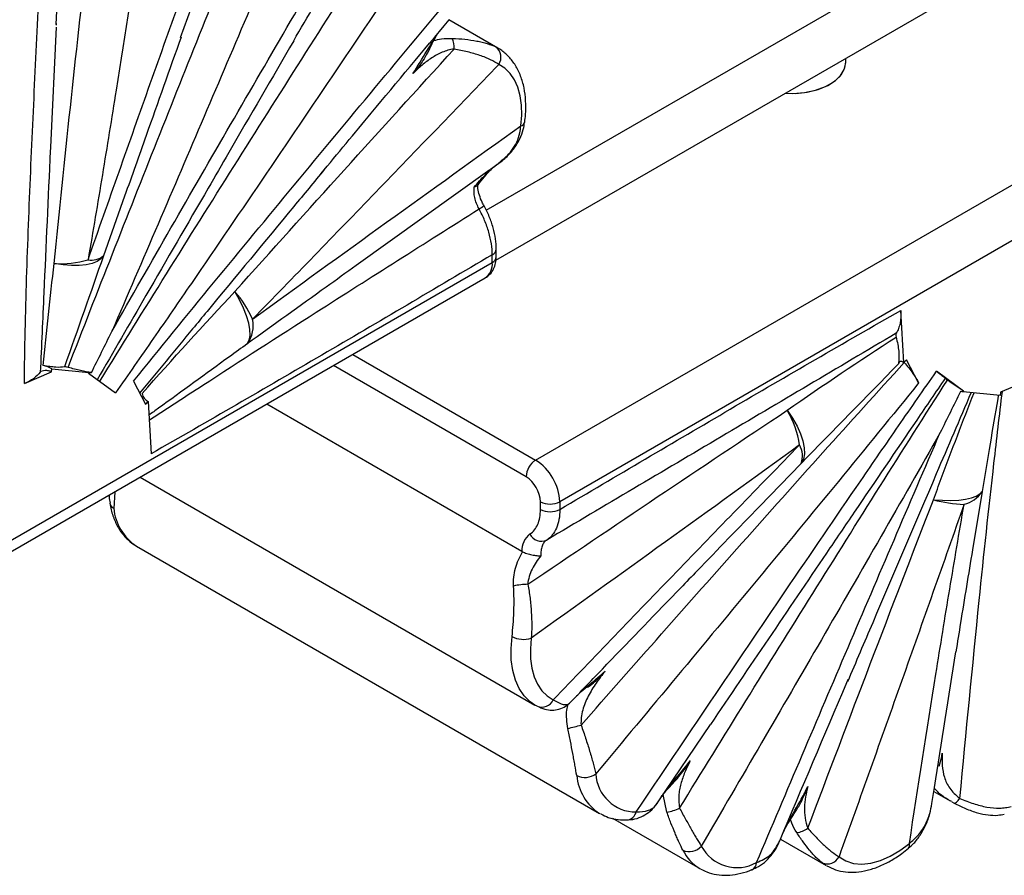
# Paper-space layout '_Isométrica' of a CAD drawing. Header units: millimetres. Extents: x -1323 to -510, y -1084 to 389.
# Tile 4 of 12: x -1178 to -1034, y -139 to -14. Entities that reach past the tile are written whole.
import ezdxf

# ---------------------------------------------------------------- set-up
doc = ezdxf.new("R2010")
doc.units = ezdxf.units.MM

psp = doc.layouts.new('_Isométrica')

# ---------------------------------------------------------------- linework, layer by layer
at = {"color": 7, "linetype": 'Continuous', "lineweight": 25}
for p, q in [((-1109.92, -41.48), (-960.58, 44.74)), ((-1108.49, -48.81), (-953.51, 40.66)), ((-1154.72, -16.15), (-1148.64, 0.86)), ((-1102.66, -78.11), (-966.19, 0.68)), ((-1172.95, -14.24), (-1172.39, -3.05)), ((-960.53, -4.22), (-1099.12, -84.23)), ((-1172.95, -14.07), (-1172.96, -14.34)), ((-1108.21, -17.69), (-1115.39, -13.54)), ((-1172.97, -14.64), (-1173.81, -32.23)), ((-1108.51, -17.52), (-1108.21, -17.69)), ((-1057.18, -19.73), (-1057.18, -19.2)), ((-1109.26, -35.46), (-1108.04, -34.58)), ((-1109.4, -35.53), (-1128.98, -49.59)), ((-1108.44, -48.3), (-1108.44, -47.18)), ((-1109.02, -49.12), (-1109.02, -48)), ((-1247.62, -129.13), (-1109.02, -49.12)), ((-1248.03, -131.06), (-1110.06, -51.41)), ((-1048.66, -63.82), (-1049.11, -56.17)), ((-1046.5, -66.8), (-1048.28, -63.42)), ((-1173.66, -65.19), (-1173.6, -64.73)), ((-1173.6, -64.73), (-1168.17, -65.25)), ((-1177.63, -66.89), (-1173.66, -65.19)), ((-1168.23, -65.35), (-1168.17, -65.25)), ((-1168.23, -65.35), (-1164.27, -68.26)), ((-1039.92, -68), (-1043.88, -65.09)), ((-1161.65, -66.55), (-1159.87, -69.93)), ((-1030.52, -66.46), (-1034.49, -68.16)), ((-1039.92, -68), (-1039.97, -68.1)), ((-1034.55, -68.62), (-1039.97, -68.1)), ((-1034.49, -68.16), (-1034.55, -68.62)), ((-1159.49, -69.53), (-1159.03, -77.18)), ((-1104.67, -91.51), (-1142.1, -69.9)), ((-1160.65, -80.61), (-1102.76, -114.03)), ((-1101.95, -85.35), (-1101.95, -84.23)), ((-1099.12, -84.23), (-1099.12, -85.35)), ((-1161.17, -90.74), (-1093.29, -129.93)), ((-1102.46, -114.19), (-1102.76, -114.03)), ((-1084.68, -128.24), (-1077.01, -116.87)), ((-1044.27, -126.69), (-1041.87, -128.08)), ((-1041.62, -128.2), (-1041.86, -128.06)), ((-1041.63, -128.21), (-1041.29, -128.4)), ((-1093.14, -130.01), (-1093.29, -129.93)), ((-1091.39, -130.64), (-1078.61, -138.02)), ((-1066.77, -133.69), (-1060.04, -137.57))]:
    psp.add_line(p, q, dxfattribs=at)
at = {"color": 8, "linetype": 'Continuous', "lineweight": 25}
for p, q in [((-1162.93, -39.42), (-1166.03, -48.15)), ((-1129.48, -62.62), (-1102.66, -78.11)), ((-1104.07, -80.56), (-1132.31, -64.25)), ((-1063.73, -78.61), (-1069.84, -84.92)), ((-1164.36, -82.75), (-1164.53, -85.19)), ((-1037.21, -82.72), (-1038.61, -91.28)), ((-1083.43, -129.75), (-1083.96, -127.17)), ((-1060.04, -137.57), (-1060.66, -137.16))]:
    psp.add_line(p, q, dxfattribs=at)
at = {"color": 7, "linetype": 'Continuous', "lineweight": 25, "flags": 128}
for points in [[(-1104.83, -29.11), (-1104.7, -27.55), (-1104.73, -26.07), (-1104.92, -24.7), (-1105.27, -23.45), (-1105.76, -22.36), (-1106.4, -21.42), (-1107.17, -20.66), (-1108.07, -20.09)], [(-1066.06, -24.32), (-1064.96, -24.35), (-1063.25, -24.22), (-1061.63, -23.87), (-1060.17, -23.33), (-1058.95, -22.63), (-1058.01, -21.79), (-1057.42, -20.85), (-1057.18, -19.86), (-1057.18, -19.73)], [(-1066.06, -24.32), (-1064.53, -24.34), (-1062.83, -24.15), (-1061.24, -23.75), (-1059.84, -23.17), (-1058.68, -22.43), (-1057.83, -21.56), (-1057.32, -20.6), (-1057.18, -19.73)], [(-1166.03, -48.15), (-1166.4, -48.61), (-1166.96, -48.99), (-1167.69, -49.28), (-1168.57, -49.48), (-1169.59, -49.58), (-1170.72, -49.58), (-1171.95, -49.49), (-1173.25, -49.29)], [(-1144.94, -61.06), (-1144.67, -60.52), (-1144.54, -59.82), (-1144.57, -58.98), (-1144.74, -58.02), (-1145.05, -56.95), (-1145.5, -55.81), (-1146.07, -54.61), (-1146.76, -53.39)], [(-1048.28, -63.42), (-1048.36, -63.51), (-1048.66, -63.82)], [(-1048.66, -63.82), (-1048.8, -63.73), (-1048.94, -63.67), (-1049.07, -63.64), (-1049.19, -63.65), (-1049.29, -63.7), (-1049.37, -63.77), (-1049.43, -63.88), (-1049.47, -64.02)], [(-1159.87, -69.93), (-1159.79, -69.84), (-1159.49, -69.53)], [(-1065.77, -70.81), (-1064.98, -71.97), (-1064.32, -73.12), (-1063.81, -74.24), (-1063.46, -75.31), (-1063.27, -76.3), (-1063.25, -77.19), (-1063.41, -77.97), (-1063.73, -78.61)], [(-1044.33, -83.93), (-1043.01, -84.01), (-1041.77, -84.03), (-1040.63, -83.97), (-1039.62, -83.84), (-1038.76, -83.65), (-1038.06, -83.4), (-1037.54, -83.08), (-1037.21, -82.72)], [(-1103.32, -104.24), (-1103.44, -105.8), (-1103.41, -107.28), (-1103.22, -108.65), (-1102.88, -109.9), (-1102.38, -110.99), (-1101.74, -111.93), (-1100.97, -112.69), (-1100.08, -113.26)], [(-1041.31, -128.39), (-1041.25, -128.41), (-1041.17, -128.4), (-1041.08, -128.36), (-1040.97, -128.29), (-1040.86, -128.18), (-1040.73, -128.05), (-1040.6, -127.9), (-1040.46, -127.72)], [(-1058.18, -136.29), (-1057.18, -136.89), (-1056.05, -137.25), (-1054.81, -137.36), (-1053.49, -137.22), (-1052.11, -136.84), (-1050.7, -136.22), (-1049.27, -135.38), (-1047.86, -134.32)], [(-1078.48, -138.1), (-1078.51, -138.08), (-1078.61, -138.02)]]:
    psp.add_lwpolyline(points, dxfattribs=at)
at = {"color": 8, "linetype": 'Continuous', "lineweight": 25, "flags": 128}
psp.add_lwpolyline([(-1102.76, -114.03), (-1103.47, -113.54), (-1104.34, -112.68), (-1105.07, -111.63), (-1105.63, -110.38), (-1106.02, -108.97), (-1106.24, -107.42), (-1106.27, -105.74), (-1106.13, -103.97)], dxfattribs=at)
at = {"color": 7, "linetype": 'Continuous', "lineweight": 25}
for centre, radius, start, end in [((-1117.77, -17.6), 3.16, 355.6447, 24.8403), ((-1109.64, -19.04), 1.89, 326.2672, 53.5991), ((-1172.36, -34.64), 14.68, 266.4988, 286.0294), ((-1167.84, -45.89), 2.9, 260.8283, 308.7368), ((-1159.88, -64.58), 17.25, 24.4062, 40.4469), ((-1148.74, -58.37), 4.66, 324.8142, 11.4322), ((-1175.75, -68.41), 4.26, 59.619, 77.9334), ((-1158.69, -68.02), 1.7, 191.4746, 242.1493), ((-1077.98, -78), 14.17, 8.5457, 30.4924), ((-1066.73, -77.5), 3.19, 339.782, 30.1784), ((-1101, -80.7), 3.07, 122.6055, 177.3945), ((-1106.8, -84.58), 7.68, 2.6055, 57.3945), ((-1106.56, -84.44), 4.61, 2.6055, 57.3945), ((-1040.75, -80.56), 4.14, 282.611, 328.639), ((-1100.54, -81.5), 3.07, 242.6097, 297.3903), ((-1039.04, -64.02), 20.6, 255.1332, 267.7749), ((-1100.54, -82.62), 3.07, 242.6097, 297.3903), ((-1101.63, -91.36), 3.05, 127.7304, 182.8129), ((-1101.81, -88.13), 1.88, 205.9411, 294.1323), ((-1103.79, -105.07), 8.74, 90.1105, 103.913), ((-1104.41, -100.8), 3.61, 241.536, 287.5881), ((-1101.73, -112.54), 1.8, 246.2735, 336.629), ((-1128.8, 8.05), 129.26, 283.8135, 284.7016), ((-1095.45, -121.95), 2.7, 243.8651, 306.8192), ((-1087.97, -123.84), 5.87, 182.6413, 270.574), ((-1084.6, -122.86), 6.99, 279.6308, 295.7658), ((-1064.75, -129.42), 3.34, 276.4389, 306.8614), ((-1080.12, -133.22), 2.31, 245.5511, 319.3844), ((-1073.14, -131.96), 5.91, 207.8, 298.9928), ((-1048.52, -134.57), 0.702, 317.6817, 20.841), ((-1059.89, -135.38), 1.94, 246.424, 332.0136)]:
    psp.add_arc(centre, radius, start, end, dxfattribs=at)
at = {"color": 8, "linetype": 'Continuous', "lineweight": 25}
for centre, radius, start, end in [((-1105.01, -28.35), 0.778, 283.7041, 345.6146), ((-1114.25, -35.12), 6.98, 298.0803, 305.1363), ((-1109.42, -47.09), 0.985, 293.6787, 355.18), ((-1109.44, -48.2), 1.01, 294.3747, 354.3052), ((-1111.47, -49.39), 2.46, 305.0133, 6.2988), ((-1164.04, -84.21), 1.09, 191.7743, 243.3285), ((-1157.16, -84.53), 7.39, 185.1036, 237.129), ((-1089.28, -123.72), 7.39, 185.1036, 237.129), ((-1089.43, -129.34), 1.56, 276.0768, 346.2441), ((-1075.38, -132.6), 6.31, 205.522, 239.2226), ((-1071.48, -137.1), 1.21, 296.6627, 358.0585)]:
    psp.add_arc(centre, radius, start, end, dxfattribs=at)
at = {"color": 7, "linetype": 'Continuous', "lineweight": 25}
for points, knots in [([(-1168.3, -48.75), (-1165.27, -40.13), (-1162.23, -31.52), (-1156.11, -14.29), (-1153.04, -5.67), (-1149.97, 2.94)], [0, 0, 0, 0, 0.5, 0.5, 1, 1, 1, 1]), ([(-1137.87, 3.79), (-1142.33, -6.73), (-1146.8, -17.24), (-1155.77, -38.26), (-1160.27, -48.77), (-1164.81, -59.27)], [0, 0, 0, 0, 0.5, 0.5, 1, 1, 1, 1]), ([(-1171.22, -64.52), (-1166.91, -53.42), (-1162.54, -42.34), (-1153.75, -20.21), (-1149.32, -9.15), (-1144.87, 1.9)], [0, 0, 0, 0, 0.5, 0.5, 1, 1, 1, 1]), ([(-1160.28, 0.97), (-1161.56, -7.29), (-1162.85, -15.56), (-1164.84, -27.99), (-1165.51, -32.14), (-1166.88, -40.43), (-1167.58, -44.59), (-1168.3, -48.75)], [0, 0, 0, 0, 0.5, 0.5, 0.75, 0.75, 1, 1, 1, 1]), ([(-1164.81, -59.27), (-1161.94, -54.19), (-1159.04, -49.13), (-1153.23, -39), (-1150.31, -33.95), (-1141.54, -18.79), (-1135.66, -8.71), (-1129.77, 1.37)], [0, 0, 0, 0, 0.25, 0.25, 0.5, 0.5, 1, 1, 1, 1]), ([(-1138.14, -16.62), (-1136.09, -13.1), (-1133.25, -8.21), (-1130.39, -3.33), (-1129.59, -1.96)], [0, 0, 0, 0, 0.720161, 1, 1, 1, 1]), ([(-1173.25, -49.29), (-1172.5, -41.66), (-1171.71, -34.03), (-1170.07, -18.78), (-1169.22, -11.16), (-1168.36, -3.55)], [0, 0, 0, 0, 0.5, 0.5, 1, 1, 1, 1]), ([(-1166.61, -66.62), (-1163.35, -61.33), (-1160.08, -56.07), (-1153.52, -45.55), (-1150.22, -40.3), (-1140.3, -24.56), (-1133.65, -14.1), (-1126.98, -3.65)], [0, 0, 0, 0, 0.25, 0.25, 0.5, 0.5, 1, 1, 1, 1]), ([(-1120.23, -3.64), (-1127.51, -14.46), (-1134.81, -25.27), (-1145.8, -41.45), (-1149.47, -46.83), (-1154.99, -54.89), (-1156.84, -57.57), (-1160.55, -62.92), (-1162.4, -65.6), (-1164.27, -68.26)], [0, 0, 0, 0, 0.5, 0.5, 0.75, 0.75, 0.875, 0.875, 1, 1, 1, 1]), ([(-1177.63, -66.89), (-1177.61, -64.33), (-1177.57, -61.76), (-1177.45, -56.6), (-1177.38, -54.02), (-1177.13, -46.24), (-1176.93, -41.03), (-1176.48, -30.6), (-1176.24, -25.38), (-1175.73, -14.92), (-1175.47, -9.68), (-1175.19, -4.44)], [0, 0, 0, 0, 0.125, 0.125, 0.25, 0.25, 0.5, 0.5, 0.75, 0.75, 1, 1, 1, 1]), ([(-1161.65, -66.55), (-1157.74, -61.72), (-1153.82, -56.91), (-1145.95, -47.33), (-1142, -42.55), (-1130.16, -28.24), (-1122.24, -18.73), (-1114.31, -9.24)], [0, 0, 0, 0, 0.25, 0.25, 0.5, 0.5, 1, 1, 1, 1]), ([(-1134.15, -36.12), (-1131.69, -33.16), (-1125.43, -25.62), (-1119.16, -18.11), (-1115.35, -13.56)], [0, 0, 0, 0, 0.3930764, 1, 1, 1, 1]), ([(-1118.51, -18.44), (-1118.28, -17.97), (-1117.85, -17.08), (-1117.34, -16.08), (-1117.06, -15.63), (-1116.98, -15.51)], [0, 0, 0, 0, 0.4594935, 0.8596723, 1, 1, 1, 1]), ([(-1154.66, -16.1), (-1156.37, -20.91), (-1159.12, -28.67), (-1161.88, -36.45), (-1162.93, -39.42)], [0, 0, 0, 0, 0.618615, 1, 1, 1, 1]), ([(-1138.14, -16.63), (-1141.32, -22.09), (-1145.5, -29.29), (-1149.67, -36.49), (-1150.67, -38.23)], [0, 0, 0, 0, 0.758729, 1, 1, 1, 1]), ([(-1114.9, -16.27), (-1114.26, -16.3), (-1113.63, -16.34), (-1112.43, -16.47), (-1111.85, -16.55), (-1111.03, -16.71), (-1110.76, -16.76), (-1110.25, -16.89), (-1110, -16.96), (-1109.3, -17.18), (-1108.88, -17.34), (-1108.51, -17.52)], [0, 0, 0, 0, 0.25, 0.25, 0.5, 0.5, 0.625, 0.625, 0.75, 0.75, 1, 1, 1, 1]), ([(-1146.76, -53.39), (-1141.43, -47.43), (-1136.09, -41.5), (-1125.37, -29.65), (-1120, -23.74), (-1114.62, -17.84)], [0, 0, 0, 0, 0.5, 0.5, 1, 1, 1, 1]), ([(-1114.62, -17.84), (-1115.24, -17.92), (-1115.81, -18.09), (-1116.62, -18.43), (-1116.88, -18.56), (-1117.4, -18.84), (-1117.65, -18.98), (-1118.39, -19.46), (-1118.86, -19.82), (-1119.77, -20.59), (-1120.21, -21), (-1120.65, -21.43)], [0, 0, 0, 0, 0.25, 0.25, 0.375, 0.375, 0.5, 0.5, 0.75, 0.75, 1, 1, 1, 1]), ([(-1118.56, -18.42), (-1118.75, -18.79), (-1119.23, -19.71), (-1120.04, -20.68), (-1120.54, -21.31), (-1120.64, -21.43), (-1120.65, -21.43)], [0, 0, 0, 0, 0.357899, 0.875315, 0.996381, 1, 1, 1, 1]), ([(-1108.07, -20.09), (-1108.41, -19.85), (-1108.83, -19.62), (-1109.53, -19.29), (-1109.77, -19.18), (-1110.3, -18.97), (-1110.57, -18.87), (-1111.42, -18.59), (-1112.01, -18.41), (-1113.28, -18.1), (-1113.94, -17.96), (-1114.62, -17.84)], [0, 0, 0, 0, 0.25, 0.25, 0.375, 0.375, 0.5, 0.5, 0.75, 0.75, 1, 1, 1, 1]), ([(-1104.26, -28.55), (-1104.22, -28.18), (-1104.1, -27.12), (-1104.09, -25.42), (-1104.32, -23.51), (-1104.82, -21.77), (-1105.57, -20.22), (-1106.56, -18.94), (-1107.51, -18.1), (-1108.14, -17.74), (-1108.32, -17.64)], [0, 0, 0, 0, 0.077849, 0.224956, 0.372847, 0.520436, 0.665985, 0.80754, 0.944298, 1, 1, 1, 1]), ([(-1108.07, -20.09), (-1114.07, -26.35), (-1120.08, -32.59), (-1132.12, -45.05), (-1138.14, -51.27), (-1144.18, -57.45)], [0, 0, 0, 0, 0.5, 0.5, 1, 1, 1, 1]), ([(-1108.34, -34.77), (-1108.32, -34.76), (-1107.78, -34.43), (-1106.88, -33.65), (-1105.77, -32.41), (-1104.97, -31.06), (-1104.45, -29.77), (-1104.34, -28.9), (-1104.29, -28.54)], [0, 0, 0, 0, 0.010079, 0.247898, 0.459292, 0.663117, 0.85819, 1, 1, 1, 1]), ([(-1144.18, -57.45), (-1137.62, -52.69), (-1131.07, -47.95), (-1117.95, -38.51), (-1111.39, -33.8), (-1104.83, -29.11)], [0, 0, 0, 0, 0.5, 0.5, 1, 1, 1, 1]), ([(-1133.65, -35.52), (-1135.15, -37.33), (-1140.89, -44.26), (-1146.61, -51.19), (-1150.84, -56.31)], [0, 0, 0, 0, 0.2601077, 1, 1, 1, 1]), ([(-1111.67, -38.07), (-1111.15, -37.48), (-1110.63, -36.88), (-1109.79, -36.02), (-1109.5, -35.73), (-1108.91, -35.2), (-1108.61, -34.95), (-1108.29, -34.74)], [0, 0, 0, 0, 0.5, 0.5, 0.75, 0.75, 1, 1, 1, 1]), ([(-1111.22, -37.88), (-1111.18, -37.83), (-1110.85, -37.39), (-1110.24, -36.61), (-1109.42, -35.69), (-1108.77, -35.06), (-1108.43, -34.85), (-1108.32, -34.78)], [0, 0, 0, 0, 0.042235, 0.371856, 0.647585, 0.886452, 1, 1, 1, 1]), ([(-1110.96, -41.28), (-1111.11, -41.01), (-1111.23, -40.74), (-1111.44, -40.19), (-1111.52, -39.9), (-1111.64, -39.35), (-1111.68, -39.08), (-1111.71, -38.56), (-1111.7, -38.31), (-1111.67, -38.07)], [0, 0, 0, 0, 0.25, 0.25, 0.5, 0.5, 0.75, 0.75, 1, 1, 1, 1]), ([(-1111.23, -37.87), (-1111.28, -37.92), (-1111.37, -38.02), (-1111.57, -38.06), (-1111.67, -38.07), (-1111.67, -38.07)], [0, 0, 0, 0, 0.544536, 0.991304, 1, 1, 1, 1]), ([(-1110.23, -40.83), (-1110.32, -40.66), (-1110.6, -40.15), (-1110.93, -39.27), (-1111.14, -38.36), (-1111.14, -37.91), (-1111.15, -37.73)], [0, 0, 0, 0, 0.160409, 0.475081, 0.785785, 1, 1, 1, 1]), ([(-1109.02, -48), (-1109.02, -47.48), (-1109.11, -46.41), (-1109.36, -45.28), (-1109.69, -44.12), (-1109.9, -43.55), (-1110.26, -42.69), (-1110.39, -42.41), (-1110.66, -41.84), (-1110.81, -41.56), (-1110.96, -41.28)], [0, 0, 0, 0, 0.25, 0.5, 0.5, 0.75, 0.75, 0.875, 0.875, 1, 1, 1, 1]), ([(-1108.44, -47.18), (-1108.46, -46.69), (-1108.5, -45.66), (-1108.86, -44.05), (-1109.42, -42.41), (-1109.96, -41.36), (-1110.23, -40.83)], [0, 0, 0, 0, 0.23848, 0.4947266, 0.7480681, 1, 1, 1, 1]), ([(-1109.02, -48), (-1117.36, -52.93), (-1125.69, -57.84), (-1138.2, -65.15), (-1142.36, -67.58), (-1150.7, -72.41), (-1154.87, -74.81), (-1159.03, -77.18)], [0, 0, 0, 0, 0.5, 0.5, 0.75, 0.75, 1, 1, 1, 1]), ([(-1110.06, -51.39), (-1109.81, -51.23), (-1109.31, -50.89), (-1108.8, -50.1), (-1108.49, -49.23), (-1108.45, -48.61), (-1108.44, -48.3)], [0, 0, 0, 0, 0.243474, 0.497401, 0.751935, 1, 1, 1, 1]), ([(-1099.12, -85.35), (-1090.79, -80.42), (-1082.45, -75.51), (-1069.95, -68.2), (-1065.78, -65.77), (-1057.45, -60.94), (-1053.28, -58.54), (-1049.11, -56.17)], [0, 0, 0, 0, 0.5, 0.5, 0.75, 0.75, 1, 1, 1, 1]), ([(-1049.11, -56.17), (-1049.07, -56.84), (-1049.11, -57.46), (-1049.28, -58.3), (-1049.36, -58.57), (-1049.55, -59.07), (-1049.66, -59.3), (-1049.79, -59.51)], [0, 0, 0, 0, 0.5, 0.5, 0.75, 0.75, 1, 1, 1, 1]), ([(-1049.79, -59.51), (-1058.38, -64.6), (-1066.94, -69.66), (-1084.02, -79.76), (-1092.54, -84.8), (-1101.04, -89.84)], [0, 0, 0, 0, 0.5, 0.5, 1, 1, 1, 1]), ([(-1049.79, -59.51), (-1049.83, -59.57), (-1049.86, -59.66), (-1049.86, -59.85), (-1049.85, -59.96), (-1049.82, -60.08)], [0, 0, 0, 0, 0.5, 0.5, 1, 1, 1, 1]), ([(-1049.82, -60.08), (-1049.62, -60.8), (-1049.49, -61.49), (-1049.4, -62.49), (-1049.39, -62.81), (-1049.4, -63.43), (-1049.42, -63.73), (-1049.47, -64.02)], [0, 0, 0, 0, 0.5, 0.5, 0.75, 0.75, 1, 1, 1, 1]), ([(-1171.76, -64.44), (-1172.09, -64.51), (-1172.52, -64.53), (-1173.3, -64.48), (-1173.59, -64.45), (-1174.2, -64.36), (-1174.52, -64.31), (-1174.86, -64.24)], [0, 0, 0, 0, 0.5, 0.5, 0.75, 0.75, 1, 1, 1, 1]), ([(-1171.22, -64.52), (-1171.34, -64.49), (-1171.45, -64.46), (-1171.63, -64.44), (-1171.71, -64.43), (-1171.76, -64.44)], [0, 0, 0, 0, 0.5, 0.5, 1, 1, 1, 1]), ([(-1167.8, -65.28), (-1168.28, -65.21), (-1168.81, -65.12), (-1169.67, -64.93), (-1169.97, -64.86), (-1170.58, -64.7), (-1170.9, -64.61), (-1171.22, -64.52)], [0, 0, 0, 0, 0.5, 0.5, 0.75, 0.75, 1, 1, 1, 1]), ([(-1096, -116.98), (-1088.16, -108.06), (-1080.3, -99.16), (-1064.52, -81.42), (-1056.6, -72.58), (-1048.61, -63.8)], [0, 0, 0, 0, 0.5, 0.5, 1, 1, 1, 1]), ([(-1048.61, -63.8), (-1048.15, -64.34), (-1047.74, -64.86), (-1047.03, -65.87), (-1046.73, -66.35), (-1046.5, -66.8)], [0, 0, 0, 0, 0.5, 0.5, 1, 1, 1, 1]), ([(-1175.31, -65.24), (-1175.56, -65.56), (-1175.88, -65.86), (-1176.65, -66.41), (-1177.11, -66.67), (-1177.63, -66.89)], [0, 0, 0, 0, 0.5, 0.5, 1, 1, 1, 1]), ([(-1173.66, -65.19), (-1173.78, -65.12), (-1173.92, -65.06), (-1174.25, -64.99), (-1174.42, -64.97), (-1174.75, -64.98), (-1174.9, -65.01), (-1175.16, -65.1), (-1175.25, -65.17), (-1175.31, -65.24)], [0, 0, 0, 0, 0.25, 0.25, 0.5, 0.5, 0.75, 0.75, 1, 1, 1, 1]), ([(-1087.91, -129.71), (-1080.63, -118.89), (-1073.34, -108.08), (-1062.35, -91.9), (-1058.68, -86.52), (-1053.15, -78.46), (-1051.3, -75.78), (-1047.6, -70.42), (-1045.74, -67.75), (-1043.88, -65.09)], [0, 0, 0, 0, 0.5, 0.5, 0.75, 0.75, 0.875, 0.875, 1, 1, 1, 1]), ([(-1081.56, -129.15), (-1075.08, -118.65), (-1068.58, -108.15), (-1058.76, -92.45), (-1055.48, -87.22), (-1048.9, -76.78), (-1045.59, -71.57), (-1042.26, -66.37)], [0, 0, 0, 0, 0.5, 0.5, 0.75, 0.75, 1, 1, 1, 1]), ([(-1043.88, -65.09), (-1043.57, -65.32), (-1043.31, -65.52), (-1042.99, -65.77), (-1042.9, -65.85), (-1042.74, -65.99), (-1042.68, -66.05), (-1042.62, -66.11)], [0, 0, 0, 0, 0.5, 0.5, 0.75, 0.75, 1, 1, 1, 1]), ([(-1042.62, -66.11), (-1042.6, -66.13), (-1042.56, -66.16), (-1042.44, -66.25), (-1042.36, -66.31), (-1042.26, -66.37)], [0, 0, 0, 0, 0.5, 0.5, 1, 1, 1, 1]), ([(-1042.26, -66.37), (-1041.8, -66.68), (-1041.37, -66.97), (-1040.78, -67.38), (-1040.59, -67.51), (-1040.24, -67.76), (-1040.07, -67.89), (-1039.92, -68)], [0, 0, 0, 0, 0.5, 0.5, 0.75, 0.75, 1, 1, 1, 1]), ([(-1046.5, -66.8), (-1050.4, -71.63), (-1054.33, -76.44), (-1062.2, -86.02), (-1066.14, -90.8), (-1077.99, -105.11), (-1085.91, -114.62), (-1093.83, -124.11)], [0, 0, 0, 0, 0.25, 0.25, 0.5, 0.5, 1, 1, 1, 1]), ([(-1038.82, -68.21), (-1040.52, -72.18), (-1045.32, -83.42), (-1051.37, -97.56), (-1055.71, -107.74), (-1056.94, -110.63)], [0, 0, 0, 0, 0.2807454, 0.7955984, 1, 1, 1, 1]), ([(-1103.81, -96.33), (-1097.49, -92.05), (-1091.16, -87.78), (-1078.48, -79.27), (-1072.13, -75.03), (-1065.77, -70.81)], [0, 0, 0, 0, 0.5, 0.5, 1, 1, 1, 1]), ([(-1043.34, -74.08), (-1046.21, -79.16), (-1049.1, -84.22), (-1054.92, -94.35), (-1057.83, -99.4), (-1066.61, -114.56), (-1072.48, -124.64), (-1078.37, -134.72)], [0, 0, 0, 0, 0.25, 0.25, 0.5, 0.5, 1, 1, 1, 1]), ([(-1070.27, -137.14), (-1065.81, -126.62), (-1061.34, -116.11), (-1052.37, -95.09), (-1047.87, -84.58), (-1043.34, -74.08)], [0, 0, 0, 0, 0.5, 0.5, 1, 1, 1, 1]), ([(-1063.97, -75.9), (-1070.52, -80.66), (-1077.08, -85.4), (-1090.2, -94.84), (-1096.76, -99.55), (-1103.32, -104.24)], [0, 0, 0, 0, 0.5, 0.5, 1, 1, 1, 1]), ([(-1100.08, -113.26), (-1094.07, -107), (-1088.06, -100.76), (-1076.03, -88.3), (-1070, -82.08), (-1063.97, -75.9)], [0, 0, 0, 0, 0.5, 0.5, 1, 1, 1, 1]), ([(-1165.16, -83.21), (-1165.17, -83.32), (-1165.22, -83.72), (-1165.13, -84.12), (-1165.07, -84.43)], [0, 0, 0, 0, 0.260914, 1, 1, 1, 1]), ([(-1165.11, -84.43), (-1165.04, -84.76), (-1164.87, -85.69), (-1164.38, -87.11), (-1163.57, -88.6), (-1162.51, -89.79), (-1161.71, -90.49), (-1161.24, -90.7), (-1161.23, -90.7)], [0, 0, 0, 0, 0.1223341, 0.3485719, 0.5717882, 0.7882283, 0.9974642, 1, 1, 1, 1]), ([(-1069.84, -84.92), (-1072.89, -88.06), (-1076.74, -92.03), (-1080.58, -96.01), (-1081.39, -96.84)], [0, 0, 0, 0, 0.790713, 1, 1, 1, 1]), ([(-1039.84, -84.6), (-1042.87, -93.22), (-1045.92, -101.83), (-1052.03, -119.06), (-1055.1, -127.68), (-1058.18, -136.29)], [0, 0, 0, 0, 0.5, 0.5, 1, 1, 1, 1]), ([(-1047.86, -134.32), (-1046.59, -126.06), (-1045.3, -117.78), (-1043.31, -105.36), (-1042.64, -101.21), (-1041.26, -92.91), (-1040.56, -88.76), (-1039.84, -84.6)], [0, 0, 0, 0, 0.5, 0.5, 0.75, 0.75, 1, 1, 1, 1]), ([(-1103.5, -88.95), (-1103.25, -88.79), (-1103.03, -88.59), (-1102.65, -88.11), (-1102.48, -87.84), (-1102.22, -87.22), (-1102.02, -86.55), (-1101.95, -85.77), (-1101.95, -85.35)], [0, 0, 0, 0, 0.25, 0.25, 0.5, 0.5, 0.75, 1, 1, 1, 1]), ([(-1099.12, -85.35), (-1099.12, -85.87), (-1099.2, -86.84), (-1099.45, -87.69), (-1099.78, -88.46), (-1099.98, -88.8), (-1100.34, -89.24), (-1100.47, -89.38), (-1100.74, -89.63), (-1100.89, -89.74), (-1101.04, -89.84)], [0, 0, 0, 0, 0.25, 0.5, 0.5, 0.75, 0.75, 0.875, 0.875, 1, 1, 1, 1]), ([(-1055.95, -85.75), (-1057.3, -87.75), (-1064.34, -98.13), (-1071.37, -108.51), (-1077.04, -116.88)], [0, 0, 0, 0, 0.192761, 1, 1, 1, 1]), ([(-1101.04, -89.84), (-1101.19, -89.94), (-1101.33, -90.06), (-1101.55, -90.36), (-1101.65, -90.54), (-1101.8, -90.94), (-1101.85, -91.16), (-1101.9, -91.63), (-1101.91, -91.89), (-1101.89, -92.15)], [0, 0, 0, 0, 0.25, 0.25, 0.5, 0.5, 0.75, 0.75, 1, 1, 1, 1]), ([(-1105.89, -96.59), (-1105.95, -95.71), (-1105.84, -94.84), (-1105.38, -93.13), (-1105.03, -92.32), (-1104.6, -91.55)], [0, 0, 0, 0, 0.5, 0.5, 1, 1, 1, 1]), ([(-1104.6, -91.55), (-1104.51, -91.59), (-1104.41, -91.64), (-1104.19, -91.72), (-1104.07, -91.77), (-1103.71, -91.88), (-1103.46, -91.95), (-1102.97, -92.06), (-1102.72, -92.09), (-1102.28, -92.14), (-1102.07, -92.15), (-1101.89, -92.15)], [0, 0, 0, 0, 0.125, 0.125, 0.25, 0.25, 0.5, 0.5, 0.75, 0.75, 1, 1, 1, 1]), ([(-1101.89, -92.15), (-1102.39, -92.75), (-1102.83, -93.39), (-1103.35, -94.45), (-1103.5, -94.81), (-1103.72, -95.56), (-1103.79, -95.94), (-1103.81, -96.33)], [0, 0, 0, 0, 0.5, 0.5, 0.75, 0.75, 1, 1, 1, 1]), ([(-1038.61, -91.28), (-1039.2, -94.85), (-1040.01, -99.81), (-1040.82, -104.81), (-1041.04, -106.21)], [0, 0, 0, 0, 0.719018, 1, 1, 1, 1]), ([(-1106.13, -103.97), (-1106.06, -103.42), (-1106, -102.83), (-1105.91, -101.62), (-1105.88, -101.01), (-1105.85, -100.06), (-1105.84, -99.74), (-1105.83, -99.11), (-1105.83, -98.79), (-1105.84, -97.84), (-1105.86, -97.21), (-1105.89, -96.59)], [0, 0, 0, 0, 0.25, 0.25, 0.5, 0.5, 0.625, 0.625, 0.75, 0.75, 1, 1, 1, 1]), ([(-1103.81, -96.33), (-1103.68, -97), (-1103.57, -97.67), (-1103.45, -98.69), (-1103.41, -99.03), (-1103.35, -99.71), (-1103.32, -100.05), (-1103.26, -101.07), (-1103.24, -101.73), (-1103.24, -103.02), (-1103.27, -103.65), (-1103.32, -104.24)], [0, 0, 0, 0, 0.25, 0.25, 0.375, 0.375, 0.5, 0.5, 0.75, 0.75, 1, 1, 1, 1]), ([(-1097.53, -113.61), (-1095.76, -111.76), (-1090.37, -106.13), (-1084.96, -100.54), (-1081.33, -96.79)], [0, 0, 0, 0, 0.329207, 1, 1, 1, 1]), ([(-1044.55, -128.48), (-1044.43, -127.69), (-1043.3, -120.29), (-1042.1, -112.86), (-1041.04, -106.23)], [0, 0, 0, 0, 0.106453, 1, 1, 1, 1]), ([(-1092.47, -109.05), (-1092.93, -109.62), (-1093.38, -110.21), (-1094, -111.12), (-1094.21, -111.43), (-1094.59, -112.07), (-1094.77, -112.39), (-1095.28, -113.38), (-1095.56, -114.06), (-1095.85, -115.14), (-1095.93, -115.5), (-1096.01, -116.24), (-1096.03, -116.61), (-1096, -116.98)], [0, 0, 0, 0, 0.25, 0.25, 0.375, 0.375, 0.5, 0.5, 0.75, 0.75, 0.875, 0.875, 1, 1, 1, 1]), ([(-1095.04, -111.42), (-1094.76, -111.22), (-1093.92, -110.63), (-1093.14, -109.76), (-1092.58, -109.17), (-1092.47, -109.05), (-1092.47, -109.05)], [0, 0, 0, 0, 0.296118, 0.863319, 0.996033, 1, 1, 1, 1]), ([(-1066.87, -133.94), (-1063.6, -126.19), (-1060.27, -118.3), (-1056.89, -110.41), (-1056.82, -110.26)], [0, 0, 0, 0, 0.980566, 1, 1, 1, 1]), ([(-1102.2, -114.29), (-1102, -114.38), (-1101.46, -114.65), (-1100.55, -114.81), (-1099.47, -114.76), (-1098.49, -114.38), (-1097.85, -113.95), (-1097.6, -113.65), (-1097.55, -113.59)], [0, 0, 0, 0, 0.125421, 0.337207, 0.537078, 0.747422, 0.953242, 1, 1, 1, 1]), ([(-1096.64, -124.38), (-1096.72, -123.9), (-1096.81, -123.39), (-1096.95, -122.58), (-1097, -122.3), (-1097.11, -121.73), (-1097.16, -121.44), (-1097.33, -120.55), (-1097.44, -119.95), (-1097.68, -118.73), (-1097.8, -118.1), (-1097.94, -117.47)], [0, 0, 0, 0, 0.25, 0.25, 0.375, 0.375, 0.5, 0.5, 0.75, 0.75, 1, 1, 1, 1]), ([(-1096, -116.98), (-1095.76, -117.63), (-1095.54, -118.27), (-1095.13, -119.54), (-1094.93, -120.17), (-1094.65, -121.09), (-1094.56, -121.39), (-1094.39, -121.98), (-1094.31, -122.27), (-1094.08, -123.1), (-1093.95, -123.63), (-1093.83, -124.11)], [0, 0, 0, 0, 0.25, 0.25, 0.5, 0.5, 0.625, 0.625, 0.75, 0.75, 1, 1, 1, 1]), ([(-1043.49, -122.99), (-1043.35, -122.53), (-1043.17, -121.92), (-1043.07, -121.27), (-1043.04, -121.09), (-1043.04, -121.07), (-1043.04, -121.07)], [0, 0, 0, 0, 0.730384, 0.975803, 0.994644, 1, 1, 1, 1]), ([(-1043.04, -121.07), (-1043.07, -121.7), (-1043.08, -122.32), (-1042.99, -123.5), (-1042.9, -124.07), (-1042.64, -124.89), (-1042.54, -125.17), (-1042.28, -125.7), (-1042.13, -125.96), (-1041.76, -126.48), (-1041.55, -126.74), (-1041.05, -127.23), (-1040.78, -127.48), (-1040.46, -127.72)], [0, 0, 0, 0, 0.25, 0.25, 0.5, 0.5, 0.625, 0.625, 0.75, 0.75, 0.875, 0.875, 1, 1, 1, 1]), ([(-1081.85, -124.74), (-1081.33, -124.1), (-1080.69, -123.3), (-1080.14, -122.43), (-1080.02, -122.24), (-1080.01, -122.23), (-1080.01, -122.22)], [0, 0, 0, 0, 0.79007, 0.98325, 0.995895, 1, 1, 1, 1]), ([(-1080.01, -122.22), (-1080.29, -122.77), (-1080.55, -123.32), (-1081.01, -124.44), (-1081.21, -125.01), (-1081.44, -125.88), (-1081.51, -126.17), (-1081.61, -126.75), (-1081.65, -127.05), (-1081.71, -127.95), (-1081.69, -128.55), (-1081.56, -129.15)], [0, 0, 0, 0, 0.25, 0.25, 0.5, 0.5, 0.625, 0.625, 0.75, 0.75, 1, 1, 1, 1]), ([(-1084.22, -127.47), (-1084.21, -127.46), (-1084.13, -127.33), (-1083.78, -126.89), (-1083.17, -126.2), (-1082.48, -125.46), (-1082, -124.94), (-1081.83, -124.75)], [0, 0, 0, 0, 0.033309, 0.244476, 0.507768, 0.822452, 1, 1, 1, 1]), ([(-1064.07, -128.9), (-1063.7, -128.16), (-1063.22, -127.24), (-1062.84, -126.22), (-1062.75, -126), (-1062.74, -125.97), (-1062.74, -125.97)], [0, 0, 0, 0, 0.775981, 0.977537, 0.996139, 1, 1, 1, 1]), ([(-1062.74, -125.97), (-1062.88, -126.48), (-1062.99, -127), (-1063.17, -128.02), (-1063.23, -128.53), (-1063.26, -129.55), (-1063.24, -130.06), (-1063.09, -131.08), (-1062.96, -131.59), (-1062.75, -132.1)], [0, 0, 0, 0, 0.25, 0.25, 0.5, 0.5, 0.75, 0.75, 1, 1, 1, 1]), ([(-1089.27, -130.86), (-1088.99, -130.85), (-1088.25, -130.83), (-1087.17, -130.46), (-1086.09, -129.81), (-1085.26, -129.05), (-1084.87, -128.46), (-1084.7, -128.22)], [0, 0, 0, 0, 0.148549, 0.378385, 0.604862, 0.833722, 1, 1, 1, 1]), ([(-1048.02, -135.02), (-1047.75, -134.79), (-1047.06, -134.22), (-1046.2, -133.07), (-1045.4, -131.61), (-1044.83, -130.05), (-1044.65, -128.97), (-1044.56, -128.46)], [0, 0, 0, 0, 0.140042, 0.34891, 0.568267, 0.797708, 1, 1, 1, 1]), ([(-1041.3, -128.4), (-1040.75, -128.68), (-1039.6, -129.26), (-1037.93, -129.86), (-1036.35, -130.18), (-1035.03, -130.25), (-1034.26, -130.09), (-1033.94, -130.03)], [0, 0, 0, 0, 0.2224675, 0.4623722, 0.669709, 0.8628049, 1, 1, 1, 1]), ([(-1040.46, -127.72), (-1039.79, -128.01), (-1039.12, -128.27), (-1038.13, -128.6), (-1037.8, -128.69), (-1037.14, -128.86), (-1036.81, -128.93), (-1035.85, -129.1), (-1035.23, -129.15), (-1034.33, -129.14), (-1034.04, -129.12), (-1033.48, -129.04), (-1033.21, -128.99), (-1032.95, -128.91)], [0, 0, 0, 0, 0.25, 0.25, 0.375, 0.375, 0.5, 0.5, 0.75, 0.75, 0.875, 0.875, 1, 1, 1, 1]), ([(-1081.07, -135.32), (-1081.25, -134.97), (-1081.43, -134.59), (-1081.72, -133.96), (-1081.82, -133.74), (-1082.02, -133.29), (-1082.12, -133.06), (-1082.42, -132.34), (-1082.62, -131.85), (-1083.02, -130.82), (-1083.22, -130.3), (-1083.43, -129.75)], [0, 0, 0, 0, 0.25, 0.25, 0.375, 0.375, 0.5, 0.5, 0.75, 0.75, 1, 1, 1, 1]), ([(-1081.56, -129.15), (-1081.26, -129.7), (-1080.97, -130.24), (-1080.4, -131.27), (-1080.12, -131.76), (-1079.72, -132.48), (-1079.58, -132.71), (-1079.32, -133.16), (-1079.19, -133.38), (-1078.82, -134), (-1078.58, -134.38), (-1078.37, -134.72)], [0, 0, 0, 0, 0.25, 0.25, 0.5, 0.5, 0.625, 0.625, 0.75, 0.75, 1, 1, 1, 1]), ([(-1066.24, -132.45), (-1066.15, -132.28), (-1065.91, -131.79), (-1065.31, -130.83), (-1064.66, -129.82), (-1064.23, -129.14), (-1064.08, -128.9)], [0, 0, 0, 0, 0.160225, 0.457139, 0.805414, 1, 1, 1, 1]), ([(-1093.09, -130.01), (-1092.73, -130.19), (-1091.94, -130.59), (-1090.64, -130.87), (-1089.7, -130.89), (-1089.27, -130.89)], [0, 0, 0, 0, 0.302396, 0.680996, 1, 1, 1, 1]), ([(-1060.66, -137.16), (-1060.95, -136.94), (-1061.25, -136.67), (-1061.71, -136.22), (-1061.86, -136.05), (-1062.18, -135.71), (-1062.34, -135.52), (-1062.81, -134.95), (-1063.12, -134.55), (-1063.75, -133.68), (-1064.06, -133.22), (-1064.38, -132.74)], [0, 0, 0, 0, 0.25, 0.25, 0.375, 0.375, 0.5, 0.5, 0.75, 0.75, 1, 1, 1, 1]), ([(-1062.75, -132.1), (-1062.34, -132.57), (-1061.94, -133.01), (-1061.15, -133.85), (-1060.75, -134.24), (-1060.17, -134.78), (-1059.97, -134.96), (-1059.59, -135.28), (-1059.4, -135.43), (-1058.85, -135.86), (-1058.5, -136.1), (-1058.18, -136.29)], [0, 0, 0, 0, 0.25, 0.25, 0.5, 0.5, 0.625, 0.625, 0.75, 0.75, 1, 1, 1, 1]), ([(-1070.95, -138.15), (-1070.62, -138.01), (-1069.85, -137.69), (-1068.83, -136.89), (-1067.88, -135.82), (-1067.23, -134.82), (-1066.97, -134.16), (-1066.9, -133.96)], [0, 0, 0, 0, 0.174245, 0.406238, 0.644498, 0.893884, 1, 1, 1, 1]), ([(-1059.95, -137.61), (-1059.54, -137.82), (-1058.68, -138.25), (-1057.22, -138.54), (-1055.66, -138.57), (-1054.03, -138.31), (-1052.34, -137.76), (-1050.64, -136.93), (-1049.18, -135.99), (-1048.31, -135.3), (-1048, -135.04)], [0, 0, 0, 0, 0.118991, 0.245716, 0.373983, 0.50563, 0.641115, 0.779563, 0.919543, 1, 1, 1, 1]), ([(-1078.43, -138.08), (-1078.15, -138.24), (-1077.44, -138.63), (-1076.13, -138.94), (-1074.59, -139.04), (-1072.99, -138.84), (-1071.76, -138.5), (-1071.07, -138.23), (-1070.94, -138.18)], [0, 0, 0, 0, 0.12954, 0.329922, 0.53184, 0.7386, 0.947568, 1, 1, 1, 1])]:
    psp.add_open_spline(points, degree=3, knots=knots, dxfattribs=at)
at = {"color": 8, "linetype": 'Continuous', "lineweight": 25}
for points, knots in [([(-1120.65, -21.43), (-1119.96, -20.31), (-1118.8, -18.43), (-1117.66, -16.54), (-1117.2, -15.78)], [0, 0, 0, 0, 0.593982, 1, 1, 1, 1]), ([(-1117.59, -16.6), (-1117.22, -16.5), (-1116.37, -16.27), (-1115.43, -16.27), (-1114.9, -16.27)], [0, 0, 0, 0, 0.440366, 1, 1, 1, 1]), ([(-1108.08, -34.54), (-1107.38, -33.96), (-1105.96, -32.78), (-1105.04, -30.74), (-1104.87, -29.45), (-1104.83, -29.11)], [0, 0, 0, 0, 0.414239, 0.847704, 1, 1, 1, 1]), ([(-1173.81, -32.23), (-1173.81, -32.39), (-1174.15, -39.48), (-1174.64, -50.48), (-1175.13, -61.36), (-1175.31, -65.24)], [0, 0, 0, 0, 0.015173, 0.648234, 1, 1, 1, 1]), ([(-1150.67, -38.23), (-1153.72, -43.48), (-1159.15, -52.86), (-1164.58, -62.23), (-1166.96, -66.35)], [0, 0, 0, 0, 0.56032, 1, 1, 1, 1]), ([(-1159.33, -72.26), (-1156.71, -70.55), (-1148.57, -65.23), (-1132.47, -54.88), (-1118.93, -46.32), (-1110.96, -41.28)], [0, 0, 0, 0, 0.162882, 0.507932, 1, 1, 1, 1]), ([(-1128.98, -49.59), (-1130.44, -50.64), (-1135.78, -54.47), (-1141.08, -58.29), (-1144.94, -61.06)], [0, 0, 0, 0, 0.274245, 1, 1, 1, 1]), ([(-1150.84, -56.31), (-1151.55, -57.17), (-1154.85, -61.16), (-1158.14, -65.15), (-1160.73, -68.29)], [0, 0, 0, 0, 0.214194, 1, 1, 1, 1]), ([(-1144.94, -61.06), (-1145.81, -61.69), (-1150.19, -64.86), (-1154.99, -68.36), (-1158.9, -71.19), (-1159.37, -71.52)], [0, 0, 0, 0, 0.180393, 0.902009, 1, 1, 1, 1]), ([(-1042.62, -66.11), (-1044.01, -68.15), (-1048.45, -74.7), (-1052.89, -81.25), (-1055.95, -85.75)], [0, 0, 0, 0, 0.312077, 1, 1, 1, 1]), ([(-1044.33, -83.93), (-1043.95, -82.89), (-1042.04, -77.65), (-1040.01, -72.44), (-1038.38, -68.25)], [0, 0, 0, 0, 0.196746, 1, 1, 1, 1]), ([(-1040.46, -127.72), (-1039.53, -118.05), (-1037.96, -101.64), (-1035.85, -81.77), (-1034.64, -71.55), (-1034.23, -68.05)], [0, 0, 0, 0, 0.4856, 0.823832, 1, 1, 1, 1]), ([(-1034.81, -68.59), (-1034.84, -68.77), (-1035.25, -71.14), (-1036.05, -75.83), (-1036.82, -80.37), (-1037.21, -82.72)], [0, 0, 0, 0, 0.039044, 0.505377, 1, 1, 1, 1]), ([(-1096.66, -112.69), (-1096.44, -112.48), (-1095.61, -111.67), (-1094, -110.45), (-1092.81, -109.35), (-1092.47, -109.05)], [0, 0, 0, 0, 0.206046, 0.776253, 1, 1, 1, 1]), ([(-1100.08, -113.26), (-1099.56, -113.55), (-1098.48, -114.15), (-1097.79, -113.93), (-1097.55, -113.61), (-1097.54, -113.6)], [0, 0, 0, 0, 0.4785059, 0.9859747, 1, 1, 1, 1]), ([(-1097.94, -117.47), (-1098.08, -116.56), (-1098.26, -115.34), (-1097.95, -114.18), (-1097.87, -113.89)], [0, 0, 0, 0, 0.749512, 1, 1, 1, 1]), ([(-1084.1, -127.36), (-1083.76, -126.9), (-1082.79, -125.55), (-1081.23, -123.81), (-1080.22, -122.5), (-1080.01, -122.22)], [0, 0, 0, 0, 0.290188, 0.846356, 1, 1, 1, 1]), ([(-1066.36, -132.78), (-1066.1, -132.21), (-1065.35, -130.58), (-1063.93, -128.31), (-1063.05, -126.59), (-1062.74, -125.97)], [0, 0, 0, 0, 0.255439, 0.732147, 1, 1, 1, 1]), ([(-1041.86, -128.06), (-1042.32, -127.8), (-1043.3, -127.25), (-1043.88, -126.62), (-1044.19, -126.28)], [0, 0, 0, 0, 0.465918, 1, 1, 1, 1]), ([(-1087.91, -129.71), (-1087.29, -129.68), (-1085.93, -129.63), (-1085.03, -128.82), (-1084.69, -128.24), (-1084.69, -128.24)], [0, 0, 0, 0, 0.462639, 0.999634, 1, 1, 1, 1]), ([(-1047.86, -134.32), (-1047.42, -133.95), (-1046.53, -133.2), (-1045.54, -131.7), (-1044.85, -130.11), (-1044.66, -128.97), (-1044.58, -128.47)], [0, 0, 0, 0, 0.247517, 0.504194, 0.786422, 1, 1, 1, 1]), ([(-1064.38, -132.74), (-1064.66, -132.29), (-1065.05, -131.65), (-1065.23, -130.99), (-1065.29, -130.8)], [0, 0, 0, 0, 0.712004, 1, 1, 1, 1]), ([(-1070.27, -137.14), (-1069.55, -136.82), (-1068.03, -136.14), (-1067.26, -134.7), (-1066.86, -133.94)], [0, 0, 0, 0, 0.476006, 1, 1, 1, 1])]:
    psp.add_open_spline(points, degree=3, knots=knots, dxfattribs=at)
at = {"color": 7, "linetype": 'Continuous', "lineweight": 25}
for points in [[(-1166.03, -48.15), (-1167.93, -53.56), (-1169.83, -59), (-1171.76, -64.44)], [(-1174.86, -64.24), (-1174.39, -59.25), (-1173.87, -54.27), (-1173.25, -49.29)], [(-1160.36, -68.36), (-1155.9, -63.3), (-1151.37, -58.3), (-1146.76, -53.39)], [(-1167.8, -65.28), (-1166.8, -63.28), (-1165.81, -61.28), (-1164.81, -59.27)], [(-1065.77, -70.81), (-1060.52, -67.13), (-1055.19, -63.55), (-1049.82, -60.08)], [(-1049.47, -64.02), (-1054.24, -68.9), (-1059.01, -73.76), (-1063.73, -78.61)], [(-1168.17, -65.25), (-1168.04, -65.26), (-1167.92, -65.27), (-1167.8, -65.28)], [(-1040.37, -68.06), (-1041.35, -70.07), (-1042.34, -72.07), (-1043.34, -74.08)], [(-1039.97, -68.1), (-1040.1, -68.09), (-1040.23, -68.08), (-1040.37, -68.06)], [(-1062.75, -132.1), (-1056.67, -116.02), (-1050.54, -99.96), (-1044.33, -83.93)], [(-1104.6, -91.55), (-1104.63, -91.53), (-1104.65, -91.52), (-1104.67, -91.51)]]:
    psp.add_open_spline(points, degree=3, dxfattribs=at)

doc.saveas('drawing.dxf')
